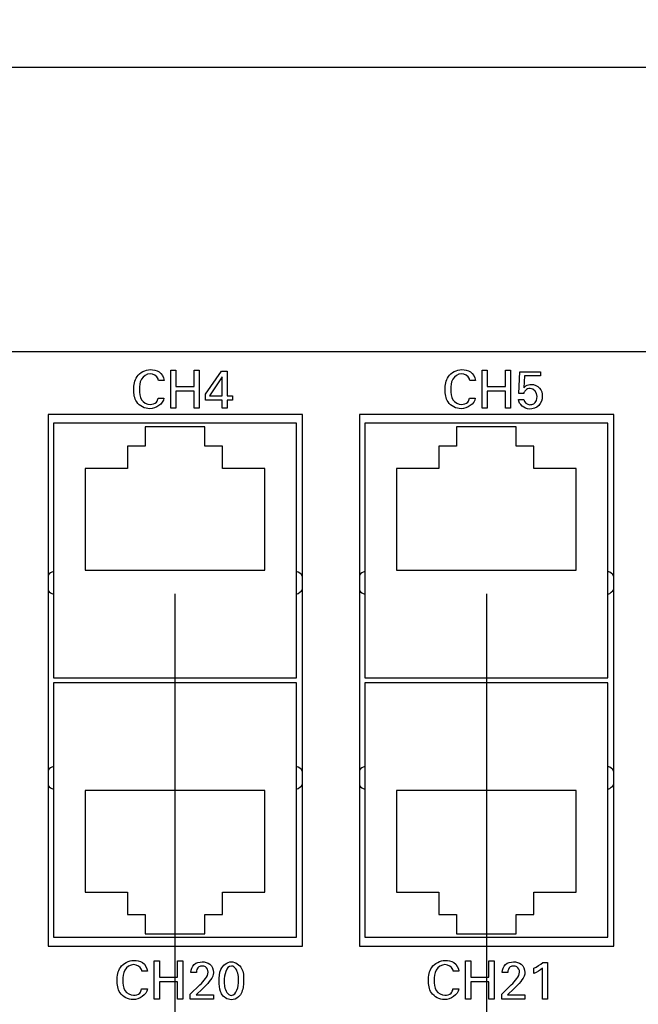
# Model space of a CAD drawing. Header units: inches. Extents: x 0 to 34, y 0 to 22.
# Tile 14 of 54: x 9.3 to 11, y 5.9 to 8.5. Entities that reach past the tile are written whole.
import ezdxf

# ---------------------------------------------------------------- set-up
doc = ezdxf.new("R2010")
doc.units = ezdxf.units.IN
doc.header["$LTSCALE"] = 1.87
doc.header["$MEASUREMENT"] = 0
doc.layers.get('0').update_dxf_attribs({"linetype": 'CONTINUOUS'})
doc.layers.add('02___PRT_ALL_AXES', color=7, linetype='CONTINUOUS')
doc.layers.add('DIMENSIONS', color=7, linetype='CONTINUOUS')
doc.styles.get("Standard").update_dxf_attribs({"font": 'txt', "width": 0.8})
doc.dimstyles.new('DIMSTYLE_1', dxfattribs={"dimtxt": 0.125, "dimasz": 0.18, "dimexe": 0.125, "dimexo": 0.0625, "dimgap": 0.0625, "dimtad": 0, "dimtih": 1, "dimtoh": 1, "dimdec": 3, "dimzin": 4, "dimdsep": 46, "dimtxsty": 'STANDARD', "dimblk": '_FILLED', "dimblk1": '_FILLED', "dimblk2": '_FILLED', "dimcen": 0.09, "dimadec": 0, "dimazin": 0, "dimtp": 0.001, "dimtm": 0.001, "dimtfac": 1, "dimtdec": 3, "dimtofl": 0, "dimtmove": 0, "dimatfit": 3, "dimldrblk": '_FILLED', "dimfxl": 1, "dimtolj": 1, "dimtzin": 4, "dimarcsym": 0})
doc.dimstyles.new('DIMSTYLE_2', dxfattribs={"dimtxt": 0.125, "dimasz": 0.18, "dimexe": 0.125, "dimexo": 0.0625, "dimgap": 0.03125, "dimtad": 0, "dimtih": 1, "dimtoh": 1, "dimdec": 3, "dimzin": 4, "dimdsep": 46, "dimtxsty": 'STANDARD', "dimblk": '_FILLED', "dimblk1": '_FILLED', "dimblk2": '_FILLED', "dimcen": 0.09, "dimadec": 0, "dimazin": 0, "dimtp": 0.001, "dimtm": 0.001, "dimtfac": 1, "dimtdec": 3, "dimtofl": 0, "dimtmove": 0, "dimatfit": 3, "dimldrblk": '_FILLED', "dimfxl": 1, "dimtolj": 1, "dimtzin": 4, "dimarcsym": 0})

# ---------------------------------------------------------------- blocks, each defined once
blk = doc.blocks.new('_FILLED')
at = {"color": 0, "linetype": 'BYBLOCK'}
blk.add_solid([(0, 0), (-1, 0.174), (-1, -0.174)], dxfattribs=at)
blk = doc.blocks.new('*D11')
at = {"layer": 'DIMENSIONS', "color": 2, "linetype": 'CONTINUOUS'}
for p, q in [((3.0744, 6.8026), (3.0744, 8.4801)), ((22.0744, 6.8026), (22.0744, 8.4801)), ((3.0744, 8.3551), (11.6994, 8.3551)), ((22.0744, 8.3551), (13.4494, 8.3551))]:
    blk.add_line(p, q, dxfattribs=at)
at = {"layer": 'DIMENSIONS', "color": 2, "linetype": 'CONTINUOUS', "xscale": 0.18, "yscale": 0.18, "zscale": 0.18, "rotation": 180}
blk.add_blockref('_FILLED', (3.0744, 8.3551), dxfattribs=at)
at = {"layer": 'DIMENSIONS', "color": 2, "linetype": 'CONTINUOUS', "xscale": 0.18, "yscale": 0.18, "zscale": 0.18}
blk.add_blockref('_FILLED', (22.0744, 8.3551), dxfattribs=at)
at = {"layer": 'DIMENSIONS', "color": 2, "linetype": 'CONTINUOUS', "insert": (12.5744, 8.4176), "char_height": 0.125, "width": 1.625, "attachment_point": 2, "line_spacing_factor": 0.9}
blk.add_mtext('(19.000{\\Ftxt.shx;\\W1.000000;\\H0.125000; }[482.6])', dxfattribs=at)
blk = doc.blocks.new('*D21')
at = {"layer": 'DIMENSIONS', "color": 2, "linetype": 'CONTINUOUS'}
blk.add_line((9.7334, 6.9676), (9.7334, 5.1876), dxfattribs=at)
at = {"layer": 'DIMENSIONS', "color": 2, "linetype": 'CONTINUOUS', "insert": (9.6709, 5.1251), "char_height": 0.125, "width": 1.725, "attachment_point": 3, "rotation": 90, "line_spacing_factor": 0.9}
blk.add_mtext('2X 6.659{\\Ftxt.shx;\\W1.000000;\\H0.125000; }[169.14]', dxfattribs=at)
blk = doc.blocks.new('*D22')
at = {"layer": 'DIMENSIONS', "color": 2, "linetype": 'CONTINUOUS'}
blk.add_line((10.5534, 6.9676), (10.5534, 5.1876), dxfattribs=at)
at = {"layer": 'DIMENSIONS', "color": 2, "linetype": 'CONTINUOUS', "insert": (10.4909, 5.1251), "char_height": 0.125, "width": 1.725, "attachment_point": 3, "rotation": 90, "line_spacing_factor": 0.9}
blk.add_mtext('2X 7.479{\\Ftxt.shx;\\W1.000000;\\H0.125000; }[189.97]', dxfattribs=at)
blk = doc.blocks.new('*D23')
at = {"layer": 'DIMENSIONS', "color": 2, "linetype": 'CONTINUOUS'}
blk.add_line((11.3734, 6.9676), (11.3734, 5.1876), dxfattribs=at)
at = {"layer": 'DIMENSIONS', "color": 2, "linetype": 'CONTINUOUS', "insert": (11.3109, 5.1251), "char_height": 0.125, "width": 1.725, "attachment_point": 3, "rotation": 90, "line_spacing_factor": 0.9}
blk.add_mtext('2X 8.299{\\Ftxt.shx;\\W1.000000;\\H0.125000; }[210.79]', dxfattribs=at)
blk = doc.blocks.new('*D24')
at = {"layer": 'DIMENSIONS', "color": 2, "linetype": 'CONTINUOUS'}
blk.add_line((12.1934, 6.9676), (12.1934, 5.1876), dxfattribs=at)
at = {"layer": 'DIMENSIONS', "color": 2, "linetype": 'CONTINUOUS', "insert": (12.1309, 5.1251), "char_height": 0.125, "width": 1.725, "attachment_point": 3, "rotation": 90, "line_spacing_factor": 0.9}
blk.add_mtext('2X 9.119{\\Ftxt.shx;\\W1.000000;\\H0.125000; }[231.62]', dxfattribs=at)
blk = doc.blocks.new('*D25')
at = {"layer": 'DIMENSIONS', "color": 2, "linetype": 'CONTINUOUS'}
blk.add_line((13.4634, 6.9676), (13.4634, 5.1876), dxfattribs=at)
at = {"layer": 'DIMENSIONS', "color": 2, "linetype": 'CONTINUOUS', "insert": (13.4009, 5.1251), "char_height": 0.125, "width": 1.825, "attachment_point": 3, "rotation": 90, "line_spacing_factor": 0.9}
blk.add_mtext('2X 10.389{\\Ftxt.shx;\\W1.000000;\\H0.125000; }[263.88]', dxfattribs=at)
blk = doc.blocks.new('*D26')
at = {"layer": 'DIMENSIONS', "color": 2, "linetype": 'CONTINUOUS'}
blk.add_line((14.2834, 6.9676), (14.2834, 5.1876), dxfattribs=at)
at = {"layer": 'DIMENSIONS', "color": 2, "linetype": 'CONTINUOUS', "insert": (14.2209, 5.1251), "char_height": 0.125, "width": 1.825, "attachment_point": 3, "rotation": 90, "line_spacing_factor": 0.9}
blk.add_mtext('2X 11.209{\\Ftxt.shx;\\W1.000000;\\H0.125000; }[284.71]', dxfattribs=at)
blk = doc.blocks.new('*D27')
at = {"layer": 'DIMENSIONS', "color": 2, "linetype": 'CONTINUOUS'}
blk.add_line((15.1034, 6.9676), (15.1034, 5.1876), dxfattribs=at)
at = {"layer": 'DIMENSIONS', "color": 2, "linetype": 'CONTINUOUS', "insert": (15.0409, 5.1251), "char_height": 0.125, "width": 1.825, "attachment_point": 3, "rotation": 90, "line_spacing_factor": 0.9}
blk.add_mtext('2X 12.029{\\Ftxt.shx;\\W1.000000;\\H0.125000; }[305.54]', dxfattribs=at)
blk = doc.blocks.new('*D28')
at = {"layer": 'DIMENSIONS', "color": 2, "linetype": 'CONTINUOUS'}
blk.add_line((15.9234, 6.9676), (15.9234, 5.1876), dxfattribs=at)
at = {"layer": 'DIMENSIONS', "color": 2, "linetype": 'CONTINUOUS', "insert": (15.8609, 5.1251), "char_height": 0.125, "width": 1.825, "attachment_point": 3, "rotation": 90, "line_spacing_factor": 0.9}
blk.add_mtext('2X 12.849{\\Ftxt.shx;\\W1.000000;\\H0.125000; }[326.36]', dxfattribs=at)
blk = doc.blocks.new('*D29')
at = {"layer": 'DIMENSIONS', "color": 2, "linetype": 'CONTINUOUS'}
blk.add_line((16.7434, 6.9676), (16.7434, 5.1876), dxfattribs=at)
at = {"layer": 'DIMENSIONS', "color": 2, "linetype": 'CONTINUOUS', "insert": (16.6809, 5.1251), "char_height": 0.125, "width": 1.825, "attachment_point": 3, "rotation": 90, "line_spacing_factor": 0.9}
blk.add_mtext('2X 13.669{\\Ftxt.shx;\\W1.000000;\\H0.125000; }[347.19]', dxfattribs=at)
blk = doc.blocks.new('*D30')
at = {"layer": 'DIMENSIONS', "color": 2, "linetype": 'CONTINUOUS'}
blk.add_line((17.5634, 6.9676), (17.5634, 5.1876), dxfattribs=at)
at = {"layer": 'DIMENSIONS', "color": 2, "linetype": 'CONTINUOUS', "insert": (17.5009, 5.1251), "char_height": 0.125, "width": 1.825, "attachment_point": 3, "rotation": 90, "line_spacing_factor": 0.9}
blk.add_mtext('2X 14.489{\\Ftxt.shx;\\W1.000000;\\H0.125000; }[368.02]', dxfattribs=at)
blk = doc.blocks.new('*D31')
at = {"layer": 'DIMENSIONS', "color": 2, "linetype": 'CONTINUOUS'}
blk.add_line((18.3854, 6.9676), (18.3854, 5.1876), dxfattribs=at)
at = {"layer": 'DIMENSIONS', "color": 2, "linetype": 'CONTINUOUS', "insert": (18.3229, 5.1251), "char_height": 0.125, "width": 1.725, "attachment_point": 3, "rotation": 90, "line_spacing_factor": 0.9}
blk.add_mtext('2X 15.311{\\Ftxt.shx;\\W1.000000;\\H0.125000; }[388.9]', dxfattribs=at)
blk = doc.blocks.new('*D32')
at = {"layer": 'DIMENSIONS', "color": 2, "linetype": 'CONTINUOUS'}
blk.add_line((19.2054, 6.9676), (19.2054, 5.1876), dxfattribs=at)
at = {"layer": 'DIMENSIONS', "color": 2, "linetype": 'CONTINUOUS', "insert": (19.1429, 5.1251), "char_height": 0.125, "width": 1.825, "attachment_point": 3, "rotation": 90, "line_spacing_factor": 0.9}
blk.add_mtext('2X 16.131{\\Ftxt.shx;\\W1.000000;\\H0.125000; }[409.73]', dxfattribs=at)
blk = doc.blocks.new('*D35')
at = {"layer": 'DIMENSIONS', "color": 2, "linetype": 'CONTINUOUS'}
blk.add_line((22.0744, 6.0001), (22.0744, 5.1876), dxfattribs=at)
at = {"layer": 'DIMENSIONS', "color": 2, "linetype": 'CONTINUOUS', "insert": (22.0119, 5.1251), "char_height": 0.125, "width": 1.425, "attachment_point": 3, "rotation": 90, "line_spacing_factor": 0.9}
blk.add_mtext('19.000{\\Ftxt.shx;\\W1.000000;\\H0.125000; }[482.6]', dxfattribs=at)

msp = doc.modelspace()

# ---------------------------------------------------------------- linework, layer by layer
at = {"color": 7, "linetype": 'CONTINUOUS'}
for p, q in [((21.8869, 7.6051), (3.2619, 7.6051)), ((9.3994, 7.4401), (9.3994, 6.0401)), ((10.0694, 7.4401), (9.3994, 7.4401)), ((10.0694, 6.0401), (10.0694, 7.4401)), ((10.2194, 7.4401), (10.2194, 6.0401)), ((10.8894, 7.4401), (10.2194, 7.4401)), ((10.8894, 6.0401), (10.8894, 7.4401)), ((9.4133, 7.4171), (9.4133, 6.747)), ((10.0535, 7.4171), (9.4133, 7.4171)), ((9.6547, 7.408), (9.6547, 7.3568)), ((9.8121, 7.408), (9.6547, 7.408)), ((9.8121, 7.3568), (9.8121, 7.408)), ((10.0535, 6.747), (10.0535, 7.4171)), ((10.2333, 7.4171), (10.2333, 6.747)), ((10.8735, 7.4171), (10.2333, 7.4171)), ((10.4747, 7.408), (10.4747, 7.3568)), ((10.6321, 7.408), (10.4747, 7.408)), ((10.6321, 7.3568), (10.6321, 7.408)), ((10.8735, 6.747), (10.8735, 7.4171)), ((9.6084, 7.3568), (9.6084, 7.2978)), ((9.6547, 7.3568), (9.6084, 7.3568)), ((9.8584, 7.3568), (9.8121, 7.3568)), ((9.8584, 7.2978), (9.8584, 7.3568)), ((10.4284, 7.3568), (10.4284, 7.2978)), ((10.4747, 7.3568), (10.4284, 7.3568)), ((10.6784, 7.3568), (10.6321, 7.3568)), ((10.6784, 7.2978), (10.6784, 7.3568)), ((9.4972, 7.2978), (9.4972, 7.0301)), ((9.6084, 7.2978), (9.4972, 7.2978)), ((9.9696, 7.2978), (9.8584, 7.2978)), ((9.9696, 7.0301), (9.9696, 7.2978)), ((10.3172, 7.2978), (10.3172, 7.0301)), ((10.4284, 7.2978), (10.3172, 7.2978)), ((10.7896, 7.2978), (10.6784, 7.2978)), ((10.7896, 7.0301), (10.7896, 7.2978)), ((9.4972, 7.0301), (9.9696, 7.0301)), ((10.3172, 7.0301), (10.7896, 7.0301)), ((9.4133, 6.747), (10.0535, 6.747)), ((10.2333, 6.747), (10.8735, 6.747)), ((9.4133, 6.7333), (9.4133, 6.0632)), ((10.0535, 6.7333), (9.4133, 6.7333)), ((10.0535, 6.0632), (10.0535, 6.7333)), ((10.2333, 6.7333), (10.2333, 6.0632)), ((10.8735, 6.7333), (10.2333, 6.7333)), ((10.8735, 6.0632), (10.8735, 6.7333)), ((9.4972, 6.4502), (9.4972, 6.1825)), ((9.9696, 6.4502), (9.4972, 6.4502)), ((9.9696, 6.1825), (9.9696, 6.4502)), ((10.3172, 6.4502), (10.3172, 6.1825)), ((10.7896, 6.4502), (10.3172, 6.4502)), ((10.7896, 6.1825), (10.7896, 6.4502)), ((9.4972, 6.1825), (9.6084, 6.1825)), ((9.6084, 6.1825), (9.6084, 6.1235)), ((9.8584, 6.1235), (9.8584, 6.1825)), ((9.8584, 6.1825), (9.9696, 6.1825)), ((10.3172, 6.1825), (10.4284, 6.1825)), ((10.4284, 6.1825), (10.4284, 6.1235)), ((10.6784, 6.1235), (10.6784, 6.1825)), ((10.6784, 6.1825), (10.7896, 6.1825)), ((9.6084, 6.1235), (9.6547, 6.1235)), ((9.6547, 6.1235), (9.6547, 6.0723)), ((9.8121, 6.0723), (9.8121, 6.1235)), ((9.8121, 6.1235), (9.8584, 6.1235)), ((10.4284, 6.1235), (10.4747, 6.1235)), ((10.4747, 6.1235), (10.4747, 6.0723)), ((10.6321, 6.0723), (10.6321, 6.1235)), ((10.6321, 6.1235), (10.6784, 6.1235)), ((9.6547, 6.0723), (9.8121, 6.0723)), ((10.4747, 6.0723), (10.6321, 6.0723)), ((9.4133, 6.0632), (10.0535, 6.0632)), ((10.2333, 6.0632), (10.8735, 6.0632)), ((9.3994, 6.0401), (10.0694, 6.0401)), ((10.2194, 6.0401), (10.8894, 6.0401))]:
    msp.add_line(p, q, dxfattribs=at)
at = {"color": 40, "linetype": 'CONTINUOUS'}
for p, q in [((9.7221, 7.4569), (9.7221, 7.5571)), ((9.7221, 7.5571), (9.7359, 7.5571)), ((9.7359, 7.5571), (9.7359, 7.5141)), ((9.7836, 7.5141), (9.7836, 7.5571)), ((9.7836, 7.5571), (9.7974, 7.5571)), ((9.7974, 7.5571), (9.7974, 7.4569)), ((9.814, 7.4942), (9.8557, 7.5542)), ((9.8557, 7.5542), (9.8706, 7.5542)), ((9.8706, 7.5542), (9.8706, 7.489)), ((10.5421, 7.4569), (10.5421, 7.5571)), ((10.5421, 7.5571), (10.5559, 7.5571)), ((10.5559, 7.5571), (10.5559, 7.5141)), ((10.6036, 7.5141), (10.6036, 7.5571)), ((10.6036, 7.5571), (10.6174, 7.5571)), ((10.6174, 7.5571), (10.6174, 7.4569)), ((10.6391, 7.4958), (10.6417, 7.553)), ((10.6417, 7.553), (10.6956, 7.553)), ((10.6956, 7.553), (10.6956, 7.5417)), ((9.7047, 7.53), (9.6898, 7.53)), ((9.8577, 7.5396), (9.8246, 7.489)), ((9.8577, 7.489), (9.8577, 7.5396)), ((10.5247, 7.53), (10.5098, 7.53)), ((10.6536, 7.5417), (10.6518, 7.5106)), ((10.6956, 7.5417), (10.6536, 7.5417)), ((9.7359, 7.5141), (9.7836, 7.5141)), ((9.7359, 7.5021), (9.7359, 7.4569)), ((9.7836, 7.5021), (9.7359, 7.5021)), ((9.7836, 7.4569), (9.7836, 7.5021)), ((10.5559, 7.5141), (10.6036, 7.5141)), ((10.5559, 7.5021), (10.5559, 7.4569)), ((10.6036, 7.5021), (10.5559, 7.5021)), ((10.6036, 7.4569), (10.6036, 7.5021)), ((10.6518, 7.4958), (10.6391, 7.4958)), ((9.6891, 7.4833), (9.7044, 7.4833)), ((9.814, 7.4777), (9.814, 7.4942)), ((9.8573, 7.4777), (9.814, 7.4777)), ((9.8246, 7.489), (9.8577, 7.489)), ((9.8573, 7.4569), (9.8573, 7.4777)), ((9.8706, 7.489), (9.8847, 7.489)), ((9.8706, 7.4777), (9.8706, 7.4569)), ((9.8847, 7.4777), (9.8706, 7.4777)), ((9.8847, 7.489), (9.8847, 7.4777)), ((10.5091, 7.4833), (10.5244, 7.4833)), ((10.6379, 7.4797), (10.6523, 7.4797)), ((9.7359, 7.4569), (9.7221, 7.4569)), ((9.7974, 7.4569), (9.7836, 7.4569)), ((9.8706, 7.4569), (9.8573, 7.4569)), ((10.5559, 7.4569), (10.5421, 7.4569)), ((10.6174, 7.4569), (10.6036, 7.4569)), ((9.6784, 5.9007), (9.6784, 6.0009)), ((9.6784, 6.0009), (9.6922, 6.0009)), ((9.6922, 6.0009), (9.6922, 5.9579)), ((9.7399, 5.9579), (9.7399, 6.0009)), ((9.7399, 6.0009), (9.7537, 6.0009)), ((9.7537, 6.0009), (9.7537, 5.9007)), ((10.4984, 5.9007), (10.4984, 6.0009)), ((10.4984, 6.0009), (10.5122, 6.0009)), ((10.5122, 6.0009), (10.5122, 5.9579)), ((10.5599, 5.9579), (10.5599, 6.0009)), ((10.5599, 6.0009), (10.5737, 6.0009)), ((10.5737, 6.0009), (10.5737, 5.9007)), ((10.7022, 5.9968), (10.7146, 5.9968)), ((10.7146, 5.9968), (10.7146, 5.9007)), ((9.661, 5.9739), (9.6461, 5.9739)), ((9.7897, 5.9705), (9.7752, 5.9705)), ((10.481, 5.9739), (10.4661, 5.9739)), ((10.6097, 5.9705), (10.5952, 5.9705)), ((10.6789, 5.9678), (10.6789, 5.9816)), ((10.7013, 5.9007), (10.7013, 5.9816)), ((9.6922, 5.9579), (9.7399, 5.9579)), ((9.6922, 5.946), (9.6922, 5.9007)), ((9.7399, 5.946), (9.6922, 5.946)), ((9.7399, 5.9007), (9.7399, 5.946)), ((10.5122, 5.9579), (10.5599, 5.9579)), ((10.5122, 5.946), (10.5122, 5.9007)), ((10.5599, 5.946), (10.5122, 5.946)), ((10.5599, 5.9007), (10.5599, 5.946)), ((9.6454, 5.9271), (9.6607, 5.9271)), ((9.7738, 5.9134), (9.7989, 5.9381)), ((9.7738, 5.9007), (9.7738, 5.9134)), ((9.806, 5.9276), (9.7892, 5.9117)), ((10.4654, 5.9271), (10.4807, 5.9271)), ((10.5938, 5.9134), (10.6189, 5.9381)), ((10.5938, 5.9007), (10.5938, 5.9134)), ((10.626, 5.9276), (10.6092, 5.9117)), ((9.6922, 5.9007), (9.6784, 5.9007)), ((9.7537, 5.9007), (9.7399, 5.9007)), ((9.8349, 5.9007), (9.7738, 5.9007)), ((9.7892, 5.9117), (9.8349, 5.9117)), ((9.8349, 5.9117), (9.8349, 5.9007)), ((10.5122, 5.9007), (10.4984, 5.9007)), ((10.5737, 5.9007), (10.5599, 5.9007)), ((10.6549, 5.9007), (10.5938, 5.9007)), ((10.6092, 5.9117), (10.6549, 5.9117)), ((10.6549, 5.9117), (10.6549, 5.9007)), ((10.7146, 5.9007), (10.7013, 5.9007))]:
    msp.add_line(p, q, dxfattribs=at)
for points, knots in [([(9.6248, 7.5059), (9.6248, 7.5177), (9.6285, 7.5446), (9.6554, 7.5585), (9.6687, 7.5585)], [0, 0, 0, 0, 0.469762, 1, 1, 1, 1]), ([(9.6682, 7.5474), (9.659, 7.5474), (9.6404, 7.5346), (9.6397, 7.5152), (9.6397, 7.506)], [0, 0, 0, 0, 0.499799, 1, 1, 1, 1]), ([(9.6898, 7.53), (9.6896, 7.5315), (9.688, 7.541), (9.6763, 7.5474), (9.6682, 7.5474)], [0, 0, 0, 0, 0.148107, 1, 1, 1, 1]), ([(9.6687, 7.5585), (9.6765, 7.5585), (9.6941, 7.5558), (9.704, 7.5388), (9.7047, 7.53)], [0, 0, 0, 0, 0.469086, 1, 1, 1, 1]), ([(10.4448, 7.5059), (10.4448, 7.5177), (10.4485, 7.5446), (10.4754, 7.5585), (10.4887, 7.5585)], [0, 0, 0, 0, 0.469777, 1, 1, 1, 1]), ([(10.4882, 7.5474), (10.479, 7.5474), (10.4604, 7.5346), (10.4597, 7.5152), (10.4597, 7.506)], [0, 0, 0, 0, 0.499794, 1, 1, 1, 1]), ([(10.5098, 7.53), (10.5096, 7.5315), (10.508, 7.541), (10.4963, 7.5474), (10.4882, 7.5474)], [0, 0, 0, 0, 0.148134, 1, 1, 1, 1]), ([(10.4887, 7.5585), (10.4965, 7.5585), (10.5141, 7.5558), (10.524, 7.5388), (10.5247, 7.53)], [0, 0, 0, 0, 0.469137, 1, 1, 1, 1]), ([(9.6669, 7.4554), (9.654, 7.4554), (9.6279, 7.4688), (9.6248, 7.4947), (9.6248, 7.5059)], [0, 0, 0, 0, 0.536108, 1, 1, 1, 1]), ([(9.6397, 7.506), (9.6397, 7.4969), (9.6405, 7.4775), (9.6594, 7.4667), (9.668, 7.4667)], [0, 0, 0, 0, 0.512274, 1, 1, 1, 1]), ([(10.4869, 7.4554), (10.474, 7.4554), (10.4479, 7.4688), (10.4448, 7.4947), (10.4448, 7.5059)], [0, 0, 0, 0, 0.536086, 1, 1, 1, 1]), ([(10.4597, 7.506), (10.4597, 7.4969), (10.4605, 7.4775), (10.4794, 7.4667), (10.488, 7.4667)], [0, 0, 0, 0, 0.51227, 1, 1, 1, 1]), ([(10.6518, 7.5106), (10.6553, 7.5141), (10.6619, 7.5186), (10.6695, 7.5195), (10.672, 7.5195)], [0, 0, 0, 0, 0.665177, 1, 1, 1, 1]), ([(10.672, 7.5195), (10.6799, 7.5195), (10.6967, 7.5125), (10.7008, 7.4956), (10.7008, 7.4879)], [0, 0, 0, 0, 0.505499, 1, 1, 1, 1]), ([(10.7008, 7.4879), (10.7008, 7.4794), (10.6943, 7.4607), (10.6754, 7.4547), (10.6665, 7.4547)], [0, 0, 0, 0, 0.487325, 1, 1, 1, 1]), ([(10.6683, 7.4661), (10.6718, 7.4661), (10.683, 7.4683), (10.6873, 7.481), (10.6873, 7.4881)], [0, 0, 0, 0, 0.326116, 1, 1, 1, 1]), ([(9.5811, 5.9497), (9.5811, 5.9615), (9.5848, 5.9885), (9.6117, 6.0023), (9.625, 6.0023)], [0, 0, 0, 0, 0.469759, 1, 1, 1, 1]), ([(9.6245, 5.9912), (9.6153, 5.9912), (9.5967, 5.9784), (9.596, 5.959), (9.596, 5.9499)], [0, 0, 0, 0, 0.499793, 1, 1, 1, 1]), ([(9.6461, 5.9739), (9.6459, 5.9753), (9.6443, 5.9849), (9.6326, 5.9912), (9.6245, 5.9912)], [0, 0, 0, 0, 0.148101, 1, 1, 1, 1]), ([(9.625, 6.0023), (9.6328, 6.0023), (9.6504, 5.9996), (9.6603, 5.9826), (9.661, 5.9739)], [0, 0, 0, 0, 0.469087, 1, 1, 1, 1]), ([(9.8049, 5.9986), (9.812, 5.9986), (9.8284, 5.995), (9.8346, 5.9784), (9.8346, 5.9705)], [0, 0, 0, 0, 0.474256, 1, 1, 1, 1]), ([(9.8498, 5.9476), (9.8498, 5.9581), (9.8495, 5.9805), (9.8706, 5.9987), (9.882, 5.9987)], [0, 0, 0, 0, 0.47785, 1, 1, 1, 1]), ([(9.882, 5.9987), (9.8927, 5.9987), (9.9141, 5.9829), (9.9142, 5.9604), (9.9142, 5.9499)], [0, 0, 0, 0, 0.504016, 1, 1, 1, 1]), ([(10.4011, 5.9497), (10.4011, 5.9615), (10.4048, 5.9885), (10.4317, 6.0023), (10.445, 6.0023)], [0, 0, 0, 0, 0.469778, 1, 1, 1, 1]), ([(10.4445, 5.9912), (10.4353, 5.9912), (10.4167, 5.9784), (10.416, 5.959), (10.416, 5.9499)], [0, 0, 0, 0, 0.499802, 1, 1, 1, 1]), ([(10.4661, 5.9739), (10.4659, 5.9753), (10.4643, 5.9849), (10.4526, 5.9912), (10.4445, 5.9912)], [0, 0, 0, 0, 0.14814, 1, 1, 1, 1]), ([(10.445, 6.0023), (10.4528, 6.0023), (10.4704, 5.9996), (10.4803, 5.9826), (10.481, 5.9739)], [0, 0, 0, 0, 0.469142, 1, 1, 1, 1]), ([(10.6249, 5.9986), (10.632, 5.9986), (10.6484, 5.995), (10.6546, 5.9784), (10.6546, 5.9705)], [0, 0, 0, 0, 0.474269, 1, 1, 1, 1]), ([(9.8054, 5.9873), (9.8024, 5.9873), (9.7932, 5.986), (9.7897, 5.9759), (9.7897, 5.9705)], [0, 0, 0, 0, 0.362918, 1, 1, 1, 1]), ([(9.8208, 5.9717), (9.8208, 5.9769), (9.8167, 5.9862), (9.8082, 5.9873), (9.8054, 5.9873)], [0, 0, 0, 0, 0.650825, 1, 1, 1, 1]), ([(9.8346, 5.9705), (9.8346, 5.969), (9.8344, 5.9601), (9.8283, 5.9523), (9.8238, 5.9465)], [0, 0, 0, 0, 0.167805, 1, 1, 1, 1]), ([(9.9007, 5.9486), (9.9007, 5.9539), (9.9012, 5.9678), (9.8918, 5.9876), (9.8821, 5.9876)], [0, 0, 0, 0, 0.351693, 1, 1, 1, 1]), ([(10.6254, 5.9873), (10.6224, 5.9873), (10.6132, 5.986), (10.6097, 5.9759), (10.6097, 5.9705)], [0, 0, 0, 0, 0.362908, 1, 1, 1, 1]), ([(10.6408, 5.9717), (10.6408, 5.9769), (10.6367, 5.9862), (10.6282, 5.9873), (10.6254, 5.9873)], [0, 0, 0, 0, 0.650806, 1, 1, 1, 1]), ([(10.6546, 5.9705), (10.6546, 5.969), (10.6544, 5.9601), (10.6483, 5.9523), (10.6438, 5.9465)], [0, 0, 0, 0, 0.16781, 1, 1, 1, 1]), ([(9.6232, 5.8992), (9.6103, 5.8992), (9.5842, 5.9126), (9.5811, 5.9386), (9.5811, 5.9497)], [0, 0, 0, 0, 0.53611, 1, 1, 1, 1]), ([(9.596, 5.9499), (9.596, 5.9408), (9.5968, 5.9213), (9.6157, 5.9106), (9.6243, 5.9106)], [0, 0, 0, 0, 0.512271, 1, 1, 1, 1]), ([(9.856, 5.9147), (9.8551, 5.9165), (9.8507, 5.9268), (9.8498, 5.9384), (9.8498, 5.9476)], [0, 0, 0, 0, 0.175089, 1, 1, 1, 1]), ([(9.8631, 5.9483), (9.8631, 5.9433), (9.8627, 5.9296), (9.8721, 5.9103), (9.8818, 5.9103)], [0, 0, 0, 0, 0.339325, 1, 1, 1, 1]), ([(9.9142, 5.9499), (9.9142, 5.9448), (9.9137, 5.9295), (9.9084, 5.9132), (9.9008, 5.9061)], [0, 0, 0, 0, 0.330162, 1, 1, 1, 1]), ([(10.4432, 5.8992), (10.4303, 5.8992), (10.4042, 5.9126), (10.4011, 5.9386), (10.4011, 5.9497)], [0, 0, 0, 0, 0.536091, 1, 1, 1, 1]), ([(10.416, 5.9499), (10.416, 5.9408), (10.4168, 5.9213), (10.4357, 5.9106), (10.4443, 5.9106)], [0, 0, 0, 0, 0.512276, 1, 1, 1, 1])]:
    msp.add_open_spline(points, degree=3, knots=knots, dxfattribs=at)
for points in [[(10.6562, 7.5038), (10.654, 7.5016), (10.6527, 7.4987), (10.6518, 7.4958)], [(10.6691, 7.5088), (10.6645, 7.5088), (10.6595, 7.5071), (10.6562, 7.5038)], [(10.6873, 7.4881), (10.6873, 7.4973), (10.6783, 7.5088), (10.6691, 7.5088)], [(9.7044, 7.4833), (9.7027, 7.4678), (9.6825, 7.4554), (9.6669, 7.4554)], [(9.668, 7.4667), (9.6738, 7.4667), (9.6802, 7.4686), (9.6843, 7.4727)], [(9.6843, 7.4727), (9.6869, 7.4756), (9.6884, 7.4795), (9.6891, 7.4833)], [(10.5244, 7.4833), (10.5227, 7.4678), (10.5025, 7.4554), (10.4869, 7.4554)], [(10.488, 7.4667), (10.4938, 7.4667), (10.5002, 7.4686), (10.5043, 7.4727)], [(10.5043, 7.4727), (10.5069, 7.4756), (10.5085, 7.4795), (10.5091, 7.4833)], [(10.6665, 7.4547), (10.6538, 7.4547), (10.6384, 7.467), (10.6379, 7.4797)], [(10.6523, 7.4797), (10.6525, 7.4727), (10.6613, 7.4661), (10.6683, 7.4661)], [(9.7752, 5.9705), (9.7754, 5.9782), (9.7783, 5.9866), (9.7841, 5.9916)], [(9.7841, 5.9916), (9.7896, 5.9964), (9.7976, 5.9986), (9.8049, 5.9986)], [(10.5952, 5.9705), (10.5954, 5.9782), (10.5983, 5.9866), (10.6041, 5.9916)], [(10.6041, 5.9916), (10.6096, 5.9964), (10.6176, 5.9986), (10.6249, 5.9986)], [(10.6789, 5.9816), (10.6871, 5.9859), (10.6952, 5.9908), (10.7022, 5.9968)], [(9.8138, 5.9546), (9.8174, 5.9596), (9.8208, 5.9655), (9.8208, 5.9717)], [(9.8821, 5.9876), (9.8675, 5.9876), (9.8631, 5.9629), (9.8631, 5.9483)], [(10.6338, 5.9546), (10.6374, 5.9596), (10.6408, 5.9655), (10.6408, 5.9717)], [(10.7013, 5.9816), (10.6945, 5.976), (10.6869, 5.9715), (10.6789, 5.9678)], [(9.7989, 5.9381), (9.8042, 5.9432), (9.8094, 5.9486), (9.8138, 5.9546)], [(9.8238, 5.9465), (9.8184, 5.9398), (9.8121, 5.9338), (9.806, 5.9276)], [(9.8818, 5.9103), (9.8961, 5.9103), (9.9007, 5.9344), (9.9007, 5.9486)], [(10.6189, 5.9381), (10.6242, 5.9432), (10.6294, 5.9486), (10.6338, 5.9546)], [(10.6438, 5.9465), (10.6384, 5.9398), (10.6321, 5.9337), (10.626, 5.9276)], [(9.6607, 5.9271), (9.659, 5.9116), (9.6388, 5.8992), (9.6232, 5.8992)], [(9.6243, 5.9106), (9.6301, 5.9106), (9.6365, 5.9124), (9.6406, 5.9165)], [(9.6406, 5.9165), (9.6432, 5.9194), (9.6447, 5.9233), (9.6454, 5.9271)], [(9.8817, 5.8988), (9.8716, 5.8988), (9.8604, 5.9057), (9.856, 5.9147)], [(10.4807, 5.9271), (10.479, 5.9116), (10.4588, 5.8992), (10.4432, 5.8992)], [(10.4443, 5.9106), (10.4501, 5.9106), (10.4565, 5.9124), (10.4606, 5.9165)], [(10.4606, 5.9165), (10.4632, 5.9194), (10.4648, 5.9233), (10.4654, 5.9271)], [(9.9008, 5.9061), (9.8958, 5.9014), (9.8885, 5.8988), (9.8817, 5.8988)]]:
    msp.add_open_spline(points, degree=3, dxfattribs=at)
at = {"layer": '02___PRT_ALL_AXES', "color": 7, "linetype": 'CONTINUOUS'}
for centre, start, end in [((9.4234, 6.997), 108.5873, 139.8549), ((10.0434, 6.997), 33.8755, 71.4127), ((10.2434, 6.997), 108.5873, 139.8549), ((10.8634, 6.997), 33.8755, 71.4127), ((9.4234, 6.997), 220.1451, 251.4127), ((10.0434, 6.997), 288.5873, 326.1245), ((10.2434, 6.997), 220.1451, 251.4127), ((10.8634, 6.997), 288.5873, 326.1245), ((9.4234, 6.4833), 108.5873, 139.8549), ((10.0434, 6.4833), 33.8755, 71.4127), ((10.2434, 6.4833), 108.5873, 139.8549), ((10.8634, 6.4833), 33.8755, 71.4127), ((9.4234, 6.4833), 220.1451, 251.4127), ((10.0434, 6.4833), 288.5873, 326.1245), ((10.2434, 6.4833), 220.1451, 251.4127), ((10.8634, 6.4833), 288.5873, 326.1245)]:
    msp.add_arc(centre, 0.0315, start, end, dxfattribs=at)

# ---------------------------------------------------------------- dimensions: what is measured, and where the dimension line sits
at = {"layer": 'DIMENSIONS', "color": 2, "linetype": 'CONTINUOUS'}
dim = msp.add_linear_dim(base=(22.0744, 8.3551), p1=(3.0744, 6.7401), p2=(22.0744, 6.7401), text='(<>)', dimstyle='DIMSTYLE_1', dxfattribs=at)
dim.commit()
dim.dimension.update_dxf_attribs({"geometry": '*D11', "text_midpoint": (12.5744, 8.3551), "dimtype": 160})
for feature_location, picture, middle in [((9.7334, 6.9676), '*D21', (9.7334, 4.2626)), ((10.5534, 6.9676), '*D22', (10.5534, 4.2626)), ((11.3734, 6.9676), '*D23', (11.3734, 4.2626)), ((12.1934, 6.9676), '*D24', (12.1934, 4.2626)), ((13.4634, 6.9676), '*D25', (13.4634, 4.2126)), ((14.2834, 6.9676), '*D26', (14.2834, 4.2126)), ((15.1034, 6.9676), '*D27', (15.1034, 4.2126)), ((15.9234, 6.9676), '*D28', (15.9234, 4.2126)), ((16.7434, 6.9676), '*D29', (16.7434, 4.2126)), ((17.5634, 6.9676), '*D30', (17.5634, 4.2126)), ((18.3854, 6.9676), '*D31', (18.3854, 4.2626)), ((19.2054, 6.9676), '*D32', (19.2054, 4.2126))]:
    dim = msp.add_ordinate_dim(feature_location=feature_location, offset=(0, -1.7799), dtype=1, origin=(3.0744, 7.0301), text='2X <>', dimstyle='DIMSTYLE_2', dxfattribs=at)
    dim.commit()
    dim.dimension.update_dxf_attribs({"geometry": picture, "text_midpoint": middle})
dim = msp.add_ordinate_dim(feature_location=(22.0744, 6.0001), offset=(0, -0.8125), dtype=1, origin=(3.0744, 6.0626), dimstyle='DIMSTYLE_2', dxfattribs=at)
dim.commit()
dim.dimension.update_dxf_attribs({"geometry": '*D35', "text_midpoint": (22.0744, 4.4126)})

doc.saveas('drawing.dxf')
